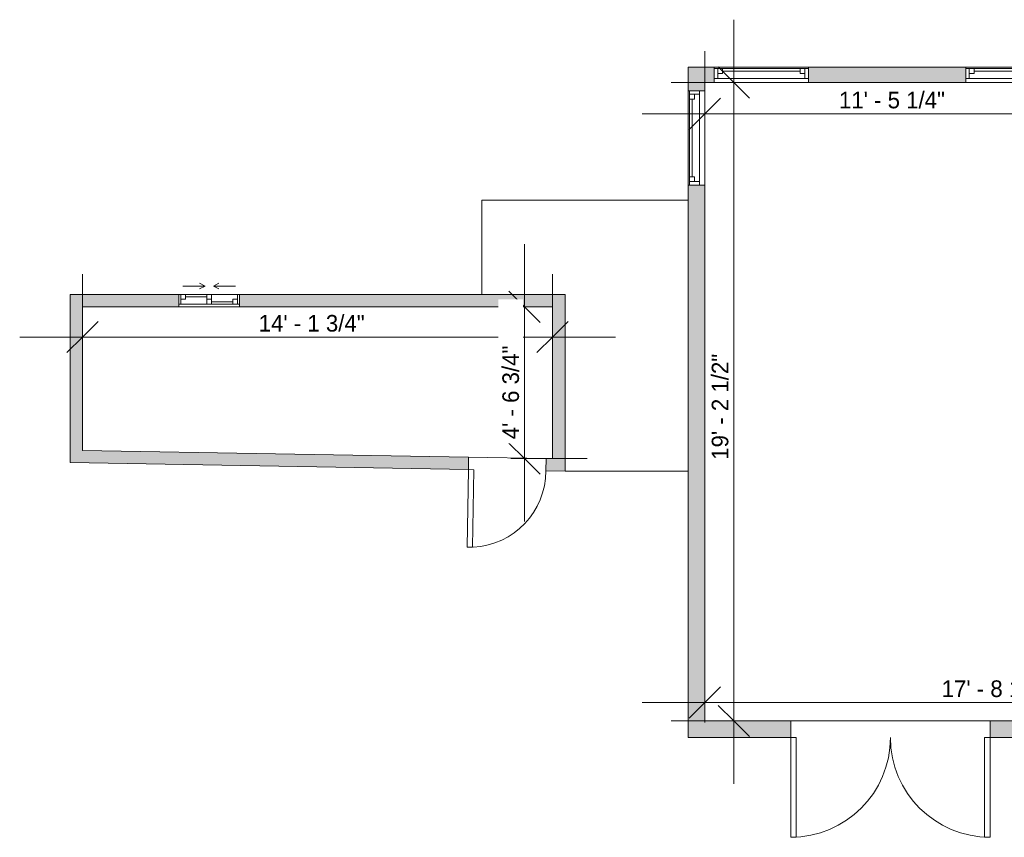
# Model space of a CAD drawing. Header units: inches. Extents: x -481 to 700, y -448 to 1032.
# Tile 7 of 17: x -299 to 57, y 484 to 779. Entities that reach past the tile are written whole.
import ezdxf

# ---------------------------------------------------------------- set-up
doc = ezdxf.new("R2010")
doc.units = ezdxf.units.IN
doc.header["$MEASUREMENT"] = 0
for name, color, linetype, lineweight in [('A-ANNO-DIMS', 211, 'Continuous', 9), ('A-ANNO-DIMS-192', 211, 'Continuous', 9), ('A-DOOR', 31, 'Continuous', 9), ('A-FLOR', 192, 'Continuous', 9), ('A-GLAZ', 151, 'Continuous', 9), ('A-WALL', 90, 'Continuous', 9), ('A-WALL-PATT', 111, 'Continuous', 9)]:
    doc.layers.add(name, color=color, linetype=linetype, lineweight=lineweight)
doc.styles.add('Inter', font='txt', dxfattribs={"height": 6})
doc.dimstyles.new('Linear_-_1_32__Inter__Imperial__SMALL', dxfattribs={"dimscale": 12, "dimtxt": 7.948799, "dimasz": 0.9375, "dimexe": 1.889764, "dimexo": 1.259843, "dimgap": 0, "dimtad": 1, "dimrnd": 0.25, "dimzin": 1, "dimdsep": 46, "dimlunit": 4, "dimtxsty": 'Inter', "dimblk1": 'OBLIQUE', "dimblk2": 'OBLIQUE', "dimsah": 1, "dimcen": 0.09, "dimdle": 1.889764, "dimazin": 0, "dimtfac": 1, "dimtdec": 4, "dimtix": 1, "dimtmove": 0, "dimatfit": 3, "dimfxl": 1, "dimtvp": 1, "dimtfill": 1, "dimfrac": 2, "dimtolj": 1, "dimtzin": 0, "dimarcsym": 2})

# ---------------------------------------------------------------- blocks, each defined once
blk = doc.blocks.new('Planitar - Double Door_Flush Panel - 6_-0_ x 6_-8_-4181358-Main Floor Dimension Plan')
at = {"layer": 'A-DOOR'}
for p, q in [((-36, 3), (-36, 39)), ((-36, 39), (-34.03, 39)), ((-34.03, 39), (-34.03, 3)), ((36, 39), (34.03, 39)), ((34.03, 39), (34.03, 3)), ((36, 3), (36, 39)), ((-34.03, 3), (-36, 3)), ((34.03, 3), (36, 3))]:
    blk.add_line(p, q, dxfattribs=at)
for centre, start, end in [((-36, 3), 0, 90), ((36, 3), 90, 180)]:
    blk.add_arc(centre, 36, start, end, dxfattribs=at)
blk = doc.blocks.new('Planitar-Double-Hung-Single - Default 1-4193401-Main Floor Dimension Plan')
at = {"layer": 'A-GLAZ'}
for p, q in [((-17, 2.75), (-17, -2.75)), ((17, 2.75), (-17, 2.75)), ((-17, 2.25), (-14, 2.25)), ((-15.75, 2.25), (-15.75, -1.25)), ((-15.75, 0.5), (-14, 0.5)), ((-14, 2.25), (-1.1875, 2.25)), ((-14, 2.25), (-14, 0.5)), ((-1.1875, 2.25), (1.1875, 2.25)), ((1.1875, 2.25), (14, 2.25)), ((14, 2.25), (17, 2.25)), ((14, 2.25), (14, 0.5)), ((15.75, 0.5), (14, 0.5)), ((15.75, 2.25), (15.75, -1.25)), ((17, -2.75), (17, 2.75)), ((-17, -1.25), (-15.75, -1.25)), ((-17, -2.75), (17, -2.75)), ((15.75, -1.25), (-15.75, -1.25)), ((15.75, -1.25), (17, -1.25))]:
    blk.add_line(p, q, dxfattribs=at)
at = {"layer": 'A-GLAZ', "lineweight": 18}
blk.add_line((-14, 1.375), (14, 1.375), dxfattribs=at)
blk = doc.blocks.new('Planitar-Double-Hung-Single - Default 1-4193591-Main Floor Dimension Plan')
at = {"layer": 'A-GLAZ'}
for p, q in [((-17, 3), (-17, -3)), ((17, 3), (-17, 3)), ((-17, 2.5), (-14, 2.5)), ((-15.75, 2.5), (-15.75, -1)), ((-15.75, 0.75), (-14, 0.75)), ((-14, 2.5), (-1.1875, 2.5)), ((-14, 2.5), (-14, 0.75)), ((-1.1875, 2.5), (1.1875, 2.5)), ((1.1875, 2.5), (14, 2.5)), ((14, 2.5), (17, 2.5)), ((14, 2.5), (14, 0.75)), ((15.75, 0.75), (14, 0.75)), ((15.75, 2.5), (15.75, -1)), ((17, -3), (17, 3)), ((-17, -1), (-15.75, -1)), ((-17, -3), (17, -3)), ((15.75, -1), (-15.75, -1)), ((15.75, -1), (17, -1))]:
    blk.add_line(p, q, dxfattribs=at)
at = {"layer": 'A-GLAZ', "lineweight": 18}
blk.add_line((-14, 1.625), (14, 1.625), dxfattribs=at)
blk = doc.blocks.new('Planitar - Single Door_Flush Panel - 2_-4_ x 6_-8_-4189590-Main Floor Dimension Plan')
at = {"layer": 'A-DOOR'}
for p, q in [((11.99, 2.25), (11.99, 30.25)), ((14, 30.25), (11.99, 30.25)), ((14, 2.25), (14, 30.25)), ((14, 2.25), (11.99, 2.25))]:
    blk.add_line(p, q, dxfattribs=at)
blk.add_arc((13.77, 2.55), 27.77, 94.1354, 180.6191, dxfattribs=at)
blk = doc.blocks.new('Plan-Double-Sliding - Default 1-4193652-Main Floor Dimension Plan')
at = {"layer": 'A-GLAZ'}
for p, q in [((-1.5, 3.34375), (-3.5, 4.34375)), ((1.5, 3.34375), (3.5, 4.34375)), ((-11, 0.34375), (-11, -4.15625)), ((11, 0.34375), (-11, 0.34375)), ((-11, 0.34375), (-8.5, 0.34375)), ((-10.25, 0.34375), (-10.25, -3.15625)), ((-1.5, 3.34375), (-9.5, 3.34375)), ((-8.5, 0.34375), (-0.875, 0.34375)), ((-8.5, 0.34375), (-8.5, -1.40625)), ((-1.5, 3.34375), (-3.5, 2.34375)), ((-0.875, -3.15625), (-0.875, 0.34375)), ((-0.875, 0.34375), (0.875, 0.34375)), ((0.875, 0.34375), (10.25, 0.34375)), ((0.875, 0.34375), (0.875, -3.15625)), ((1.5, 3.34375), (3.5, 2.34375)), ((1.5, 3.34375), (9.5, 3.34375)), ((10.25, 0.34375), (11, 0.34375)), ((10.25, 0.34375), (10.25, -3.15625)), ((11, -4.15625), (11, 0.34375)), ((-11, -3.15625), (-10.25, -3.15625)), ((-8.5, -1.40625), (-10.25, -1.40625)), ((-10.25, -3.15625), (-0.875, -3.15625)), ((0.875, -1.40625), (-0.875, -1.40625)), ((-0.875, -3.15625), (0.875, -3.15625)), ((0.875, -3.15625), (8.5, -3.15625)), ((8.5, -1.40625), (8.5, -3.15625)), ((10.25, -1.40625), (8.5, -1.40625)), ((8.5, -3.15625), (11, -3.15625)), ((-11, -4.15625), (11, -4.15625))]:
    blk.add_line(p, q, dxfattribs=at)
at = {"layer": 'A-GLAZ', "lineweight": 18}
for p, q in [((-8.5, -0.53125), (-0.875, -0.53125)), ((0.875, -2.28125), (8.5, -2.28125))]:
    blk.add_line(p, q, dxfattribs=at)
blk = doc.blocks.new('DIMBLOCK32-Main Floor Dimension Plan')
at = {"layer": 'A-ANNO-DIMS-192'}
for p, q in [((-51.13, 738.01), (-51.13, 767.85)), ((86.12, 738.01), (86.12, 767.85)), ((-73.81, 745.17), (108.79, 745.17)), ((-51.13, 745.17), (-51.13, 738.01)), ((86.12, 745.17), (86.12, 738.01))]:
    blk.add_line(p, q, dxfattribs=at)
at = {"layer": 'A-ANNO-DIMS-192', "lineweight": 35}
for p, q in [((-51.13, 745.17), (-45.51, 750.79)), ((86.12, 745.17), (91.74, 750.79)), ((-51.13, 745.17), (-56.76, 739.54)), ((86.12, 745.17), (80.49, 739.54))]:
    blk.add_line(p, q, dxfattribs=at)
at = {"layer": 'A-ANNO-DIMS-192', "color": 0, "insert": (-2.73, 753.16), "char_height": 6, "width": 48.5274, "attachment_point": 1, "line_spacing_factor": 0.9936, "style": 'Inter', "bg_fill": 3, "box_fill_scale": 1.25, "bg_fill_color": 256, "bg_fill_true_color": 13158600, "bg_fill_transparency": 0}
blk.add_mtext('11\' - 5 1/4"', dxfattribs=at)
blk = doc.blocks.new('_Oblique')
at = {"color": 0, "linetype": 'ByBlock', "lineweight": -2}
blk.add_line((-0.5, -0.5), (0.5, 0.5), dxfattribs=at)
blk = doc.blocks.new('DIMBLOCK40-Main Floor Dimension Plan')
at = {"layer": 'A-ANNO-DIMS-192'}
for p, q in [((-51.13, 525.48), (-51.13, 555.32)), ((161.37, 525.48), (161.37, 555.32)), ((-73.81, 532.64), (184.04, 532.64)), ((-51.13, 532.64), (-51.13, 525.48)), ((161.37, 532.64), (161.37, 525.48))]:
    blk.add_line(p, q, dxfattribs=at)
at = {"layer": 'A-ANNO-DIMS-192', "lineweight": 35}
for p, q in [((-51.13, 532.64), (-45.51, 538.27)), ((161.37, 532.64), (166.99, 538.27)), ((-51.13, 532.64), (-56.76, 527.02)), ((161.37, 532.64), (155.74, 527.02))]:
    blk.add_line(p, q, dxfattribs=at)
at = {"layer": 'A-ANNO-DIMS-192', "color": 0, "insert": (34.35, 540.63), "char_height": 6, "width": 49.839, "attachment_point": 1, "line_spacing_factor": 0.9936, "style": 'Inter', "bg_fill": 3, "box_fill_scale": 1.25, "bg_fill_color": 256, "bg_fill_true_color": 13158600, "bg_fill_transparency": 0}
blk.add_mtext('17\' - 8 1/2"', dxfattribs=at)
blk = doc.blocks.new('DIMBLOCK48-Main Floor Dimension Plan')
at = {"layer": 'A-ANNO-DIMS-192'}
for p, q in [((-275.88, 657.41), (-275.88, 687.25)), ((-106.13, 657.41), (-106.13, 687.25)), ((-298.56, 664.57), (-83.46, 664.57)), ((-275.88, 664.57), (-275.88, 657.41)), ((-106.13, 664.57), (-106.13, 657.41))]:
    blk.add_line(p, q, dxfattribs=at)
at = {"layer": 'A-ANNO-DIMS-192', "lineweight": 35}
for p, q in [((-275.88, 664.57), (-270.26, 670.2)), ((-106.13, 664.57), (-100.51, 670.2)), ((-275.88, 664.57), (-281.51, 658.95)), ((-106.13, 664.57), (-111.76, 658.95))]:
    blk.add_line(p, q, dxfattribs=at)
at = {"layer": 'A-ANNO-DIMS-192', "color": 0, "insert": (-212.27, 672.56), "char_height": 6, "width": 51.0313, "attachment_point": 1, "line_spacing_factor": 0.9936, "style": 'Inter', "bg_fill": 3, "box_fill_scale": 1.25, "bg_fill_color": 256, "bg_fill_true_color": 13158600, "bg_fill_transparency": 0}
blk.add_mtext('14\' - 1 3/4"', dxfattribs=at)
blk = doc.blocks.new('DIMBLOCK49-Main Floor Dimension Plan')
at = {"layer": 'A-ANNO-DIMS-192'}
for p, q in [((-116.28, 598.02), (-116.28, 698.15)), ((-109.11, 675.48), (-138.95, 675.48)), ((-116.28, 675.48), (-109.11, 675.48)), ((-121.25, 620.7), (-93.6, 620.7)), ((-116.28, 620.7), (-121.25, 620.7))]:
    blk.add_line(p, q, dxfattribs=at)
at = {"layer": 'A-ANNO-DIMS-192', "lineweight": 35}
for p, q in [((-116.28, 675.48), (-121.9, 681.1)), ((-116.28, 675.48), (-110.65, 669.85)), ((-116.28, 620.7), (-121.9, 626.33)), ((-116.28, 620.7), (-110.65, 615.08))]:
    blk.add_line(p, q, dxfattribs=at)
at = {"layer": 'A-ANNO-DIMS-192', "color": 0, "insert": (-124.27, 627.67), "char_height": 6, "width": 49.0043, "attachment_point": 1, "rotation": 90, "line_spacing_factor": 0.9936, "style": 'Inter', "bg_fill": 3, "box_fill_scale": 1.25, "bg_fill_color": 256, "bg_fill_true_color": 13158600, "bg_fill_transparency": 0}
blk.add_mtext('4\' - 6 3/4"', dxfattribs=at)
blk = doc.blocks.new('DIMBLOCK77-Main Floor Dimension Plan')
at = {"layer": 'A-ANNO-DIMS-192'}
for p, q in [((-40.69, 503.3), (-40.69, 779.15)), ((-33.52, 756.48), (-63.36, 756.48)), ((-40.69, 756.48), (-33.52, 756.48)), ((-33.52, 525.98), (-63.36, 525.98)), ((-40.69, 525.98), (-33.52, 525.98))]:
    blk.add_line(p, q, dxfattribs=at)
at = {"layer": 'A-ANNO-DIMS-192', "lineweight": 35}
for p, q in [((-40.69, 756.48), (-46.31, 762.1)), ((-40.69, 756.48), (-35.06, 750.85)), ((-40.69, 525.98), (-46.31, 531.6)), ((-40.69, 525.98), (-35.06, 520.35))]:
    blk.add_line(p, q, dxfattribs=at)
at = {"layer": 'A-ANNO-DIMS-192', "color": 0, "insert": (-48.67, 620.26), "char_height": 6, "width": 50.3159, "attachment_point": 1, "rotation": 90, "line_spacing_factor": 0.9936, "style": 'Inter', "bg_fill": 3, "box_fill_scale": 1.25, "bg_fill_color": 256, "bg_fill_true_color": 13158600, "bg_fill_transparency": 0}
blk.add_mtext('19\' - 2 1/2"', dxfattribs=at)

msp = doc.modelspace()

# ---------------------------------------------------------------- hatches: boundary and pattern name
at = {"layer": 'A-WALL-PATT'}
h = msp.add_hatch(color=9, dxfattribs=at)
h.paths.add_polyline_path([(412.867, 756.477), (412.867, 761.977), (403.37, 761.977), (403.37, 756.477)], flags=0)
h.paths.add_polyline_path([(373.37, 756.477), (373.37, 761.977), (366.74, 761.977), (366.74, 756.477)], flags=0)
h.paths.add_polyline_path([(325.133, 756.477), (334.74, 756.477), (334.74, 761.977), (325.133, 761.977)], flags=0)
h.paths.add_polyline_path([(254.224, 756.477), (254.224, 761.977), (230.416, 761.977), (230.416, 756.477), (242.117, 756.477)], flags=0)
h.paths.add_polyline_path([(286.224, 756.477), (295.133, 756.477), (295.133, 761.977), (286.224, 761.977)], flags=0)
h.paths.add_polyline_path([(193.686, 756.477), (206.416, 756.477), (206.416, 761.977), (175.875, 761.977), (175.875, 756.477), (186.867, 756.477)], flags=0)
h.paths.add_polyline_path([(121.447, 756.477), (151.875, 756.477), (151.875, 761.977), (121.447, 761.977)], flags=0)
h.paths.add_polyline_path([(86.117, 756.477), (97.447, 756.477), (97.447, 761.977), (77.077, 761.977), (77.077, 756.477)], flags=0)
h.paths.add_polyline_path([(43.077, 756.477), (43.077, 761.977), (-13.744, 761.977), (-13.744, 756.477)], flags=0)
h.paths.add_polyline_path([(-57.133, 756.477), (-47.744, 756.477), (-47.744, 761.977), (-57.133, 761.977)], flags=0)
h = msp.add_hatch(color=9, dxfattribs=at)
h.paths.add_polyline_path([(-51.133, 519.977), (-51.133, 719.465), (-57.133, 719.465), (-57.133, 519.977)], flags=0)
h.paths.add_polyline_path([(-51.133, 753.465), (-51.133, 756.477), (-57.133, 756.477), (-57.133, 753.465)], flags=0)
h = msp.add_hatch(color=9, dxfattribs=at)
h.paths.add_polyline_path([(-106.133, 675.477), (-101.633, 675.477), (-101.633, 679.977), (-219.132, 679.977), (-219.132, 675.477), (-182.318, 675.477)], flags=0)
h.paths.add_polyline_path([(-241.132, 675.477), (-241.132, 679.977), (-280.383, 679.977), (-280.383, 675.477), (-275.883, 675.477)], flags=0)
for points in [[(-275.883, 619.164), (-275.883, 675.477), (-280.383, 675.477), (-280.383, 619.243)], [(-101.633, 620.623), (-101.633, 675.477), (-106.133, 675.477), (-106.133, 620.702)]]:
    msp.add_hatch(color=9, dxfattribs=at).paths.add_polyline_path(points, flags=0)
h = msp.add_hatch(color=9, dxfattribs=at)
h.paths.add_polyline_path([(-101.633, 616.122), (-101.633, 620.623), (-108.453, 620.742), (-108.532, 616.243)], flags=0)
h.paths.add_polyline_path([(-136.528, 616.732), (-136.449, 621.231), (-275.883, 623.665), (-275.883, 619.164)], flags=0)
h = msp.add_hatch(color=9, dxfattribs=at)
h.paths.add_polyline_path([(369.867, 519.977), (375.867, 519.977), (375.867, 525.977), (278.835, 525.977), (278.835, 519.977), (279.143, 519.977)], flags=0)
h.paths.add_polyline_path([(248.835, 519.977), (248.835, 525.977), (241.501, 525.977), (241.501, 519.977)], flags=0)
h.paths.add_polyline_path([(202.506, 519.977), (209.501, 519.977), (209.501, 525.977), (202.506, 525.977)], flags=0)
h.paths.add_polyline_path([(170.506, 519.977), (170.506, 525.977), (51.852, 525.977), (51.852, 519.977), (125.323, 519.977)], flags=0)
h.paths.add_polyline_path([(-20.148, 519.977), (-20.148, 525.977), (-51.133, 525.977), (-51.133, 519.977)], flags=0)

# ---------------------------------------------------------------- linework, layer by layer
at = {"layer": 'A-FLOR'}
for p, q in [((-131.633, 713.977), (-131.633, 679.977)), ((-57.133, 713.977), (-131.633, 713.977)), ((-136.449, 621.231), (-108.453, 620.742)), ((-101.634, 616.122), (-57.133, 616.122)), ((-20.148, 525.977), (51.852, 525.977))]:
    msp.add_line(p, q, dxfattribs=at)
at = {"layer": 'A-WALL'}
for p, q in [((-47.744, 761.977), (-57.133, 761.977)), ((-57.133, 761.977), (-57.133, 753.465)), ((43.077, 761.977), (-13.744, 761.977)), ((-51.133, 756.477), (-47.744, 756.477)), ((-51.133, 753.465), (-51.133, 756.477)), ((-13.744, 756.477), (43.077, 756.477)), ((-57.133, 719.465), (-57.133, 519.977)), ((-51.133, 525.977), (-51.133, 719.465)), ((-241.132, 679.977), (-280.383, 679.977)), ((-280.383, 679.977), (-280.383, 619.243)), ((-101.633, 679.977), (-219.132, 679.977)), ((-101.633, 616.122), (-101.633, 679.977)), ((-275.883, 675.477), (-241.132, 675.477)), ((-275.883, 623.665), (-275.883, 675.477)), ((-219.132, 675.477), (-106.133, 675.477)), ((-106.133, 675.477), (-106.133, 620.702)), ((-136.449, 621.231), (-275.883, 623.665)), ((-280.383, 619.243), (-136.528, 616.732)), ((-136.528, 616.732), (-136.449, 621.231)), ((-108.453, 620.742), (-108.532, 616.243)), ((-106.133, 620.702), (-108.453, 620.742)), ((-108.532, 616.243), (-101.633, 616.122)), ((-20.148, 525.977), (-51.133, 525.977)), ((-20.148, 519.977), (-20.148, 525.977)), ((161.367, 525.977), (51.852, 525.977)), ((51.852, 525.977), (51.852, 519.977)), ((-57.133, 519.977), (-20.148, 519.977)), ((51.852, 519.977), (170.506, 519.977))]:
    msp.add_line(p, q, dxfattribs=at)

# ---------------------------------------------------------------- block references
at = {"layer": 'A-DOOR'}
for name, p, rotation in [('Planitar - Single Door_Flush Panel - 2_-4_ x 6_-8_-4189590-Main Floor Dimension Plan', (-122.491, 618.737), 179.0000000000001), ('Planitar - Double Door_Flush Panel - 6_-0_ x 6_-8_-4181358-Main Floor Dimension Plan', (15.852, 522.977), 180)]:
    msp.add_blockref(name, p, dxfattribs=dict(at, rotation=rotation))
at = {"layer": 'A-GLAZ'}
for name, p in [('Planitar-Double-Hung-Single - Default 1-4193401-Main Floor Dimension Plan', (-30.744, 759.227)), ('Planitar-Double-Hung-Single - Default 1-4193401-Main Floor Dimension Plan', (60.077, 759.227)), ('Plan-Double-Sliding - Default 1-4193652-Main Floor Dimension Plan', (-230.132, 679.634))]:
    msp.add_blockref(name, p, dxfattribs=at)
at = {"layer": 'A-GLAZ', "rotation": 89.99999999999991}
msp.add_blockref('Planitar-Double-Hung-Single - Default 1-4193591-Main Floor Dimension Plan', (-54.133, 736.465), dxfattribs=at)

# ---------------------------------------------------------------- next in the draw order: dimensions: what is measured, and where the dimension line sits
at = {"layer": 'A-ANNO-DIMS'}
for base, p1, p2, override, picture, middle in [((86.117, 745.17), (-51.133, 753.125), (86.117, 753.125), {"dimpost": '<>', "dimfxl": 137.25}, 'DIMBLOCK32-Main Floor Dimension Plan', (17.492, 748.762)), ((-106.133, 664.573), (-275.883, 672.528), (-106.133, 672.528), {"dimpost": '<>', "dimfxl": 169.75}, 'DIMBLOCK48-Main Floor Dimension Plan', (-191.008, 668.165)), ((161.367, 532.643), (-51.133, 540.598), (161.367, 540.598), {"dimpost": '<>', "dimfxl": 212.5}, 'DIMBLOCK40-Main Floor Dimension Plan', (55.117, 536.235))]:
    dim = msp.add_linear_dim(base=base, p1=p1, p2=p2, dimstyle='Linear_-_1_32__Inter__Imperial__SMALL', override=override, dxfattribs=at)
    dim.commit()
    dim.dimension.update_dxf_attribs({"geometry": picture, "text_midpoint": middle})

# ---------------------------------------------------------------- next in the draw order: dimensions: what is measured, and where the dimension line sits
for base, p1, p2, override, picture, middle in [((-40.687, 756.477), (-48.642, 525.977), (-48.642, 756.477), {"dimpost": '<>', "dimfxl": 230.5}, 'DIMBLOCK77-Main Floor Dimension Plan', (-44.279, 641.227)), ((-116.2778, 675.4774), (-106.1325, 620.7017), (-124.2328, 675.4774), {"dimpost": '<>', "dimfxl": 57.688781}, 'DIMBLOCK49-Main Floor Dimension Plan', (-119.8698, 648.0895))]:
    dim = msp.add_linear_dim(base=base, p1=p1, p2=p2, angle=90, dimstyle='Linear_-_1_32__Inter__Imperial__SMALL', override=override, dxfattribs=at)
    dim.commit()
    dim.dimension.update_dxf_attribs({"geometry": picture, "text_midpoint": middle})

doc.saveas('drawing.dxf')
